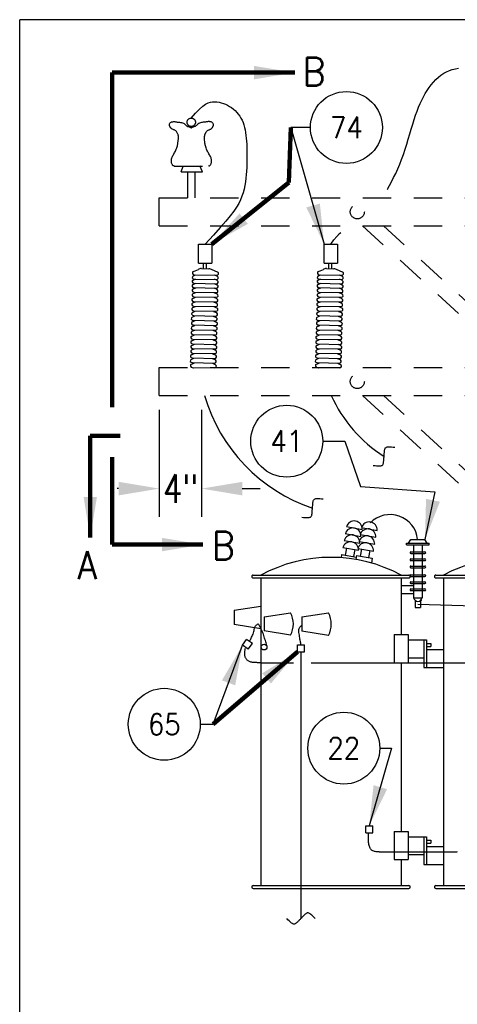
# Model space of a CAD drawing. Extents: x 0 to 7.1, y 0 to 9.85.
# Tile 3 of 5: x 0 to 1.93, y 5.5 to 9.85. Entities that reach past the tile are written whole.
import ezdxf
from ezdxf.enums import TextEntityAlignment as Align

# ---------------------------------------------------------------- set-up
doc = ezdxf.new("R2010")
doc.units = 0
doc.header["$MEASUREMENT"] = 0
doc.linetypes.add('HIDDEN2', pattern=[0.1875, 0.125, -0.0625])
doc.layers.get('0').update_dxf_attribs({"color": 2, "linetype": 'CONTINUOUS'})
doc.layers.add('E-DETL', color=2, linetype='CONTINUOUS')
doc.layers.add('E-DETL-TEXT', color=3, linetype='CONTINUOUS')
doc.styles.add('romans', font='ROMANS.SHX', dxfattribs={"width": 0.8})
doc.styles.get("Standard").update_dxf_attribs({"font": 'ROMANS.SHX', "width": 0.8, "height": 0.125})
doc.dimstyles.get("Standard").update_dxf_attribs({"dimtxt": 0.18, "dimasz": 0.18, "dimexe": 0.18, "dimexo": 0.0625, "dimgap": 0.09, "dimtad": 0, "dimtih": 1, "dimtoh": 1, "dimdec": 4, "dimzin": 0, "dimdsep": 46, "dimtxsty": 'Standard', "dimcen": 0.09, "dimadec": 0, "dimazin": 0, "dimtfac": 1, "dimtdec": 4, "dimtofl": 0, "dimtmove": 0, "dimatfit": 3, "dimfxl": 0, "dimtolj": 1, "dimtzin": 0, "dimarcsym": 0})

# ---------------------------------------------------------------- blocks, each defined once
blk = doc.blocks.new('BREAK')
blk.add_lwpolyline([(0, 0.0625), (-0.0055, 0.057), (-0.0103, 0.0521), (-0.0144, 0.0479), (-0.0177, 0.0441), (-0.0205, 0.0408), (-0.0225, 0.0378), (-0.0239, 0.0351), (-0.0247, 0.0326), (-0.0249, 0.0302), (-0.0246, 0.0279), (-0.0238, 0.0257), (-0.0226, 0.0236), (-0.0211, 0.0216), (-0.0194, 0.0196), (-0.0176, 0.0176), (-0.0156, 0.0156), (-0.0137, 0.0137), (-0.0117, 0.0117), (-0.0098, 0.0098), (-0.0078, 0.0078), (-0.0059, 0.0059), (-0.0039, 0.0039), (-0.002, 0.002), (0, 0), (0.002, -0.002), (0.0039, -0.0039), (0.0059, -0.0059), (0.0078, -0.0078), (0.0098, -0.0098), (0.0117, -0.0117), (0.0137, -0.0137), (0.0156, -0.0156), (0.0176, -0.0176), (0.0194, -0.0196), (0.0211, -0.0216), (0.0226, -0.0236), (0.0238, -0.0257), (0.0246, -0.0279), (0.0249, -0.0302), (0.0247, -0.0326), (0.0239, -0.0351), (0.0225, -0.0378), (0.0205, -0.0408), (0.0177, -0.0441), (0.0144, -0.0479), (0.0103, -0.0521), (0.0055, -0.057), (0, -0.0625)])

msp = doc.modelspace()

# ---------------------------------------------------------------- linework, layer by layer
at = {"layer": 'E-DETL'}
for p, q in [((7.1036, 9.8484), (0, 9.8484)), ((0, 0), (0, 9.8484)), ((1.2426, 7.0542), (1.2426, 5.8756)), ((1.0658, 7.0058), (1.2098, 7.0058)), ((1.2882, 7.0058), (2.1759, 7.0058)), ((1.5885, 6.1698), (1.9184, 6.1698))]:
    msp.add_line(p, q, dxfattribs=at)
at = {"layer": 'E-DETL', "linetype": 'HIDDEN2'}
for p, q in [((0.6831, 9.2016), (0.8347, 9.2016)), ((0.7141, 9.1752), (0.723, 9.2011)), ((0.8072, 9.1752), (0.7962, 9.2018)), ((0.7141, 9.1752), (0.8072, 9.1752)), ((0.7419, 9.1752), (0.7419, 9.0617)), ((0.7742, 9.175), (0.7742, 9.0617)), ((0.6169, 8.9367), (0.6169, 9.0617)), ((0.6169, 9.0617), (3.7419, 9.0617)), ((0.6169, 8.9367), (3.7419, 8.9367)), ((1.5142, 8.9367), (2.1794, 8.332)), ((1.6071, 8.9367), (2.1794, 8.4165)), ((0.6169, 8.1867), (0.6169, 8.3117)), ((0.6169, 8.3117), (3.7419, 8.3117)), ((0.6169, 8.1867), (3.7419, 8.1867)), ((1.5142, 8.1867), (2.0794, 7.6729)), ((1.6071, 8.1867), (2.0794, 7.7574))]:
    msp.add_line(p, q, dxfattribs=at)
at = {"layer": 'E-DETL', "color": 4}
for p, q in [((0.7908, 8.8567), (0.8495, 8.8567)), ((0.7908, 8.7722), (0.7908, 8.8567)), ((0.8495, 8.8567), (0.8495, 8.7722)), ((1.3453, 8.8567), (1.404, 8.8567)), ((1.3453, 8.7722), (1.3453, 8.8567)), ((1.404, 8.8567), (1.404, 8.7722)), ((0.7908, 8.7722), (0.8495, 8.7722)), ((0.8037, 8.7482), (0.8362, 8.7475)), ((0.8115, 8.748), (0.8115, 8.7722)), ((0.8254, 8.748), (0.8254, 8.7722)), ((1.3453, 8.7722), (1.404, 8.7722)), ((1.356, 8.7482), (1.3885, 8.7475)), ((1.366, 8.748), (1.366, 8.7722)), ((1.3798, 8.748), (1.3798, 8.7722)), ((0.7669, 8.7155), (0.779, 8.7209)), ((0.7677, 8.7349), (0.7899, 8.7447)), ((0.7716, 8.7211), (0.8716, 8.7189)), ((0.8748, 8.7325), (0.8502, 8.7432)), ((0.8741, 8.7131), (0.8611, 8.7188)), ((1.3192, 8.7155), (1.3314, 8.7209)), ((1.32, 8.7349), (1.3422, 8.7447)), ((1.324, 8.7211), (1.4239, 8.7189)), ((1.4272, 8.7325), (1.4026, 8.7432)), ((1.4264, 8.7131), (1.4134, 8.7188)), ((0.7657, 8.6578), (0.7778, 8.6631)), ((0.7662, 8.6778), (0.7783, 8.6832)), ((0.7663, 8.6975), (0.7784, 8.7029)), ((0.7701, 8.664), (0.87, 8.6618)), ((0.7702, 8.6837), (0.8701, 8.6815)), ((0.7709, 8.7017), (0.8708, 8.6995)), ((0.8729, 8.6554), (0.8599, 8.661)), ((0.8733, 8.6754), (0.8603, 8.6811)), ((0.8734, 8.6951), (0.8604, 8.7008)), ((1.3181, 8.6578), (1.3302, 8.6631)), ((1.3185, 8.6778), (1.3306, 8.6832)), ((1.3186, 8.6975), (1.3307, 8.7029)), ((1.3225, 8.664), (1.4224, 8.6618)), ((1.3226, 8.6837), (1.4225, 8.6815)), ((1.3232, 8.7017), (1.4231, 8.6995)), ((1.4252, 8.6554), (1.4122, 8.661)), ((1.4257, 8.6754), (1.4126, 8.6811)), ((1.4258, 8.6951), (1.4127, 8.7008)), ((0.7648, 8.6167), (0.777, 8.622)), ((0.7659, 8.6375), (0.7781, 8.6429)), ((0.7697, 8.6439), (0.8696, 8.6418)), ((0.7699, 8.6237), (0.8698, 8.6215)), ((0.872, 8.6142), (0.859, 8.6199)), ((0.8731, 8.6351), (0.8601, 8.6408)), ((1.3172, 8.6167), (1.3293, 8.622)), ((1.3183, 8.6375), (1.3304, 8.6429)), ((1.322, 8.6439), (1.4219, 8.6418)), ((1.3222, 8.6237), (1.4222, 8.6215)), ((1.4243, 8.6142), (1.4113, 8.6199)), ((1.4254, 8.6351), (1.4124, 8.6408)), ((0.7642, 8.5963), (0.7764, 8.6016)), ((0.7647, 8.5756), (0.7768, 8.5809)), ((0.7682, 8.5824), (0.8681, 8.5803)), ((0.7688, 8.6028), (0.8687, 8.6007)), ((0.8714, 8.5939), (0.8584, 8.5995)), ((0.8718, 8.5732), (0.8588, 8.5788)), ((1.3166, 8.5963), (1.3287, 8.6016)), ((1.317, 8.5756), (1.3291, 8.5809)), ((1.3206, 8.5824), (1.4205, 8.5803)), ((1.3211, 8.6028), (1.4211, 8.6007)), ((1.4237, 8.5939), (1.4107, 8.5995)), ((1.4242, 8.5732), (1.4111, 8.5788)), ((0.7625, 8.5335), (0.7746, 8.5389)), ((0.764, 8.5545), (0.7761, 8.5599)), ((0.768, 8.5407), (0.8679, 8.5385)), ((0.7686, 8.5617), (0.8685, 8.5596)), ((0.8696, 8.5311), (0.8566, 8.5368)), ((0.8712, 8.5521), (0.8581, 8.5578)), ((1.3148, 8.5335), (1.3269, 8.5389)), ((1.3163, 8.5545), (1.3284, 8.5599)), ((1.3203, 8.5407), (1.4202, 8.5385)), ((1.321, 8.5617), (1.4209, 8.5596)), ((1.422, 8.5311), (1.409, 8.5368)), ((1.4235, 8.5521), (1.4105, 8.5578)), ((0.7623, 8.4919), (0.7744, 8.4972)), ((0.7632, 8.5127), (0.7753, 8.5181)), ((0.7664, 8.5197), (0.8663, 8.5175)), ((0.7672, 8.4989), (0.8671, 8.4967)), ((0.8695, 8.4895), (0.8565, 8.4951)), ((0.8704, 8.5103), (0.8574, 8.516)), ((1.3147, 8.4919), (1.3268, 8.4972)), ((1.3155, 8.5127), (1.3277, 8.5181)), ((1.3188, 8.5197), (1.4187, 8.5175)), ((1.3195, 8.4989), (1.4194, 8.4967)), ((1.4218, 8.4895), (1.4088, 8.4951)), ((1.4227, 8.5103), (1.4097, 8.516)), ((0.7606, 8.4501), (0.7727, 8.4554)), ((0.7613, 8.4711), (0.7734, 8.4764)), ((0.7653, 8.4572), (0.8652, 8.4551)), ((0.7663, 8.478), (0.8662, 8.4759)), ((0.8677, 8.4477), (0.8547, 8.4534)), ((0.8685, 8.4686), (0.8554, 8.4743)), ((1.3129, 8.4501), (1.325, 8.4554)), ((1.3136, 8.4711), (1.3257, 8.4764)), ((1.3176, 8.4572), (1.4175, 8.4551)), ((1.3186, 8.478), (1.4185, 8.4759)), ((1.4201, 8.4477), (1.4071, 8.4534)), ((1.4208, 8.4686), (1.4078, 8.4743)), ((0.7604, 8.4089), (0.7725, 8.4142)), ((0.7605, 8.4293), (0.7726, 8.4346)), ((0.7645, 8.4362), (0.8645, 8.4341)), ((0.7645, 8.4154), (0.8644, 8.4133)), ((0.8676, 8.4065), (0.8545, 8.4121)), ((0.8677, 8.4268), (0.8546, 8.4325)), ((1.3127, 8.4089), (1.3248, 8.4142)), ((1.3128, 8.4293), (1.325, 8.4346)), ((1.3168, 8.4154), (1.4167, 8.4133)), ((1.3169, 8.4362), (1.4168, 8.4341)), ((1.4199, 8.4065), (1.4069, 8.4121)), ((1.42, 8.4268), (1.407, 8.4325)), ((0.7591, 8.3674), (0.7712, 8.3727)), ((0.7599, 8.3884), (0.772, 8.3938)), ((0.7639, 8.3746), (0.8638, 8.3724)), ((0.7644, 8.395), (0.8643, 8.3929)), ((0.8662, 8.365), (0.8532, 8.3706)), ((0.8671, 8.386), (0.854, 8.3917)), ((1.3114, 8.3674), (1.3235, 8.3727)), ((1.3122, 8.3884), (1.3243, 8.3938)), ((1.3162, 8.3746), (1.4161, 8.3724)), ((1.3167, 8.395), (1.4166, 8.3929)), ((1.4186, 8.365), (1.4056, 8.3706)), ((1.4194, 8.386), (1.4064, 8.3917)), ((0.758, 8.3467), (0.7701, 8.352)), ((0.7587, 8.3256), (0.7708, 8.3309)), ((0.762, 8.3328), (0.8619, 8.3307)), ((0.763, 8.3535), (0.8629, 8.3514)), ((0.8652, 8.3443), (0.8522, 8.3499)), ((0.8659, 8.3232), (0.8529, 8.3288)), ((1.3104, 8.3467), (1.3225, 8.352)), ((1.3111, 8.3256), (1.3232, 8.3309)), ((1.3143, 8.3328), (1.4143, 8.3307)), ((1.3154, 8.3535), (1.4153, 8.3514)), ((1.4175, 8.3443), (1.4045, 8.3499)), ((1.4182, 8.3232), (1.4052, 8.3288)), ((0.7627, 8.3117), (0.8626, 8.3096)), ((0.7679, 8.3092), (0.7701, 8.3101)), ((1.315, 8.3117), (1.4149, 8.3096)), ((1.3202, 8.3092), (1.3224, 8.3101)), ((1.439, 7.5768), (1.508, 7.5647)), ((1.4445, 7.6076), (1.5134, 7.5954)), ((1.5106, 7.6033), (1.5796, 7.5911)), ((1.4336, 7.546), (1.5025, 7.5339)), ((1.4998, 7.5417), (1.5687, 7.5296)), ((1.5052, 7.5725), (1.5741, 7.5604)), ((1.7096, 7.5273), (1.7096, 7.5348)), ((1.7096, 7.5348), (1.8096, 7.5348)), ((1.7188, 7.5348), (1.7283, 7.5504)), ((1.7283, 7.5504), (1.7908, 7.5504)), ((1.8003, 7.5348), (1.7908, 7.5504)), ((1.8096, 7.5273), (1.8096, 7.5348)), ((1.4282, 7.5153), (1.4971, 7.5031)), ((1.4444, 7.5124), (1.439, 7.4816)), ((1.4809, 7.506), (1.4755, 7.4752)), ((1.4944, 7.511), (1.5633, 7.4988)), ((1.5106, 7.5081), (1.5052, 7.4773)), ((1.5471, 7.5017), (1.5417, 7.4709)), ((1.7096, 7.5273), (1.8096, 7.5273)), ((1.7283, 7.496), (1.7908, 7.496)), ((1.7283, 7.4884), (1.7908, 7.4884)), ((1.7408, 7.5273), (1.7408, 7.2933)), ((1.7783, 7.5273), (1.7783, 7.2933)), ((1.4227, 7.4845), (1.4202, 7.4702)), ((1.4227, 7.4845), (1.4877, 7.473)), ((1.4889, 7.4802), (1.4858, 7.4623)), ((1.4889, 7.4802), (1.5579, 7.468)), ((1.5579, 7.468), (1.5541, 7.4468)), ((1.7283, 7.4648), (1.7908, 7.4648)), ((1.7283, 7.4572), (1.7908, 7.4572)), ((1.7283, 7.4335), (1.7908, 7.4335)), ((1.7283, 7.4259), (1.7908, 7.4259)), ((1.0319, 7.3933), (1.7194, 7.3933)), ((1.0319, 7.3808), (1.7194, 7.3808)), ((1.0658, 7.3808), (1.0658, 6.0208)), ((1.6855, 7.3808), (1.6855, 7.1308)), ((1.7283, 7.3947), (1.7908, 7.3947)), ((1.7283, 7.3871), (1.7908, 7.3871)), ((1.7283, 7.3634), (1.7908, 7.3634)), ((1.7283, 7.3558), (1.7908, 7.3558)), ((1.8391, 7.3933), (2.5266, 7.3933)), ((1.8391, 7.3808), (2.5266, 7.3808)), ((1.873, 7.3808), (1.873, 6.0208)), ((1.7404, 7.3462), (1.6855, 7.3462)), ((1.7283, 7.3322), (1.7908, 7.3322)), ((1.7283, 7.3246), (1.7908, 7.3246)), ((1.7404, 7.3106), (1.6855, 7.3106)), ((1.7408, 7.2933), (1.7783, 7.2933)), ((1.7473, 7.2818), (1.7473, 7.2506)), ((1.7719, 7.2818), (1.7719, 7.2506)), ((0.9483, 7.238), (1.0658, 7.2558)), ((0.9483, 7.238), (0.9483, 7.1755)), ((1.0796, 7.2095), (1.1971, 7.2273)), ((1.2471, 7.2088), (1.3646, 7.2266)), ((1.7473, 7.2506), (1.7719, 7.2506)), ((1.0796, 7.2095), (1.0796, 7.147)), ((1.2471, 7.2088), (1.2471, 7.1463)), ((1.0658, 7.1558), (0.9483, 7.1755)), ((1.1971, 7.1273), (1.0796, 7.147)), ((1.3646, 7.1266), (1.2471, 7.1463)), ((0.9847, 7.0834), (1.0026, 7.109)), ((1.0282, 7.091), (1.0026, 7.109)), ((1.6543, 7.1308), (1.6543, 7.0058)), ((1.6543, 7.1308), (1.7168, 7.1308)), ((1.7168, 7.1308), (1.7168, 7.0058)), ((1.7168, 7.1073), (1.7971, 7.1073)), ((1.786, 7.1073), (1.786, 6.9849)), ((1.7971, 7.1073), (1.7971, 6.9849)), ((1.0103, 7.0654), (0.9847, 7.0834)), ((1.0103, 7.0654), (1.0282, 7.091)), ((1.227, 7.0854), (1.2582, 7.0854)), ((1.227, 7.0542), (1.227, 7.0854)), ((1.227, 7.0542), (1.2582, 7.0542)), ((1.2582, 7.0542), (1.2582, 7.0854)), ((1.7971, 7.0916), (1.817, 7.0916)), ((1.7971, 7.0784), (1.817, 7.0784)), ((1.7971, 7.064), (1.873, 7.064)), ((1.817, 7.0916), (1.817, 7.0784)), ((1.7168, 7.0282), (1.786, 7.0282)), ((1.6543, 7.0058), (1.7168, 7.0058)), ((1.6855, 7.0058), (1.6855, 6.2606)), ((1.786, 6.9849), (1.873, 6.9849)), ((1.529, 6.2856), (1.5603, 6.2856)), ((1.529, 6.2543), (1.529, 6.2856)), ((1.5603, 6.2543), (1.5603, 6.2856)), ((1.529, 6.2543), (1.5603, 6.2543)), ((1.6543, 6.2606), (1.6543, 6.1356)), ((1.6543, 6.2606), (1.7168, 6.2606)), ((1.7168, 6.2606), (1.7168, 6.1356)), ((1.7168, 6.2372), (1.7971, 6.2372)), ((1.786, 6.2372), (1.786, 6.1148)), ((1.7971, 6.2372), (1.7971, 6.1148)), ((1.7971, 6.2215), (1.817, 6.2215)), ((1.7971, 6.2082), (1.817, 6.2082)), ((1.7971, 6.1939), (1.873, 6.1939)), ((1.817, 6.2215), (1.817, 6.2082)), ((1.7168, 6.1581), (1.786, 6.1581)), ((1.6543, 6.1356), (1.7168, 6.1356)), ((1.6855, 6.1356), (1.6855, 6.0208)), ((1.786, 6.1148), (1.873, 6.1148)), ((1.0319, 6.0208), (1.2426, 6.0208)), ((1.0319, 6.0083), (1.2426, 6.0083)), ((1.2418, 6.0208), (1.7194, 6.0208)), ((1.242, 6.0083), (1.7194, 6.0083)), ((1.8391, 6.0208), (2.1542, 6.0208)), ((1.8391, 6.0083), (2.1541, 6.0083))]:
    msp.add_line(p, q, dxfattribs=at)
at = {"layer": 'E-DETL'}
for points in [[(1.6232, 9.0971), (1.6249, 9.0999), (1.634, 9.1156), (1.6433, 9.1324), (1.6525, 9.1502), (1.6617, 9.1691), (1.6706, 9.1889), (1.6793, 9.2095), (1.6876, 9.2309), (1.6955, 9.253), (1.703, 9.2754), (1.7101, 9.2981), (1.717, 9.3208), (1.7237, 9.3432), (1.7302, 9.3652), (1.7366, 9.3864), (1.743, 9.4067), (1.7494, 9.4259), (1.7559, 9.444), (1.7626, 9.4611), (1.7695, 9.4773), (1.7767, 9.4927), (1.7842, 9.5074), (1.7922, 9.5215), (1.8006, 9.5351), (1.8095, 9.5482), (1.819, 9.5608), (1.8289, 9.5727), (1.8394, 9.5839), (1.8503, 9.5941), (1.8617, 9.6034), (1.8736, 9.6115), (1.8859, 9.6184), (1.8986, 9.624), (1.9118, 9.6284), (1.9254, 9.6316), (1.9396, 9.6337)], [(0.7582, 9.4136), (0.7776, 9.4358), (0.7944, 9.4531), (0.8089, 9.4659), (0.8215, 9.475), (0.8327, 9.4809), (0.8428, 9.4843), (0.8524, 9.4857), (0.8617, 9.4857), (0.8712, 9.4849), (0.8808, 9.4834), (0.8904, 9.4811), (0.9, 9.4782), (0.9095, 9.4745), (0.9188, 9.4702), (0.9278, 9.4652), (0.9364, 9.4596), (0.9445, 9.4533), (0.9522, 9.4464), (0.9594, 9.4389), (0.966, 9.4309), (0.9721, 9.4223), (0.9776, 9.4132), (0.9825, 9.4037), (0.9868, 9.3937), (0.9905, 9.3832), (0.9935, 9.3724), (0.9961, 9.3611), (0.9982, 9.3494), (0.9999, 9.3372), (1.0012, 9.3246), (1.0023, 9.3116), (1.0031, 9.2982), (1.0037, 9.2844), (1.0041, 9.2701), (1.0044, 9.2556), (1.0044, 9.2407), (1.0042, 9.2255), (1.0038, 9.2102), (1.0032, 9.1946), (1.0023, 9.1789), (1.0012, 9.1631), (0.9997, 9.1472), (0.9977, 9.1313), (0.995, 9.1153), (0.9917, 9.0994), (0.9874, 9.0836), (0.9822, 9.0678), (0.9758, 9.0522), (0.9681, 9.0366), (0.9584, 9.0202), (0.9461, 9.0022), (0.9305, 8.9817), (0.9108, 8.9578), (0.8863, 8.9296), (0.8563, 8.8962), (0.8202, 8.8567)], [(1.3747, 8.8567), (1.3879, 8.8746), (1.4008, 8.8899), (1.4134, 8.9032), (1.4189, 8.9084)], [(1.0154, 7.1), (1.0171, 7.1034), (1.0189, 7.1068), (1.0208, 7.1105), (1.0227, 7.1143), (1.0248, 7.1185), (1.027, 7.123), (1.0292, 7.1279), (1.0313, 7.133), (1.0332, 7.1382), (1.0348, 7.1434), (1.0359, 7.1486), (1.0368, 7.1536), (1.0377, 7.1583), (1.0388, 7.1626), (1.0403, 7.1663), (1.0423, 7.1694), (1.0449, 7.1719), (1.0478, 7.174), (1.0509, 7.1758), (1.0542, 7.1775)], [(1.0927, 7.0825), (1.0908, 7.0879), (1.089, 7.0934), (1.0872, 7.0988), (1.0855, 7.1042), (1.0839, 7.1095), (1.0823, 7.1149), (1.0806, 7.1203), (1.0788, 7.1259), (1.0767, 7.1319), (1.0741, 7.1384), (1.071, 7.1454), (1.0674, 7.153), (1.0635, 7.1609), (1.0593, 7.1691), (1.0551, 7.1774)], [(1.243, 7.0855), (1.2424, 7.0889), (1.2417, 7.0925), (1.241, 7.0963), (1.2403, 7.1005), (1.2395, 7.1052), (1.2386, 7.1105), (1.2376, 7.1162), (1.2367, 7.1222), (1.2358, 7.1281), (1.2349, 7.1338), (1.2341, 7.1392), (1.2336, 7.1442), (1.2334, 7.1488), (1.2337, 7.153), (1.2346, 7.1569), (1.2362, 7.1604), (1.2384, 7.1637), (1.241, 7.1667), (1.244, 7.1696), (1.2471, 7.1725)], [(1.0658, 7.0058), (1.0628, 7.0059), (1.0598, 7.0059), (1.0567, 7.006), (1.0537, 7.0062), (1.0506, 7.0063), (1.0475, 7.0064), (1.0444, 7.0066), (1.0413, 7.0067), (1.0381, 7.0069), (1.0349, 7.0071), (1.0317, 7.0073), (1.0284, 7.0076), (1.0252, 7.0081), (1.0219, 7.0087), (1.0188, 7.0096), (1.0158, 7.0108), (1.0129, 7.0123), (1.0102, 7.0139), (1.0076, 7.0157), (1.0054, 7.0176), (1.0034, 7.0195), (1.0017, 7.0215), (1.0002, 7.0236), (0.999, 7.0258), (0.9979, 7.0283), (0.9969, 7.0309), (0.9961, 7.0337), (0.9955, 7.0366), (0.995, 7.0396), (0.9946, 7.0424), (0.9944, 7.0452), (0.9943, 7.0478), (0.9943, 7.0504), (0.9945, 7.0531), (0.9948, 7.0558), (0.9952, 7.0586), (0.9957, 7.0615), (0.9964, 7.0645), (0.997, 7.0675), (0.9977, 7.0706)], [(1.5885, 6.1698), (1.5859, 6.1699), (1.5834, 6.1699), (1.5807, 6.1701), (1.5779, 6.1703), (1.5748, 6.1706), (1.5715, 6.1711), (1.568, 6.1718), (1.5645, 6.1727), (1.5611, 6.174), (1.5579, 6.1756), (1.5551, 6.1777), (1.5525, 6.1802), (1.5503, 6.1831), (1.5484, 6.1864), (1.5468, 6.1901), (1.5454, 6.1942), (1.5443, 6.1985), (1.5434, 6.2029), (1.5427, 6.2075), (1.5421, 6.212), (1.5416, 6.2165), (1.5412, 6.2208), (1.5409, 6.225), (1.5407, 6.2292), (1.5407, 6.2333), (1.5408, 6.2374), (1.541, 6.2415), (1.5413, 6.2456), (1.5417, 6.2497), (1.5421, 6.2537)], [(1.9184, 6.1698), (1.9209, 6.1699), (1.9235, 6.1699), (1.9262, 6.1701), (1.929, 6.1703), (1.9321, 6.1706), (1.9354, 6.1711)]]:
    msp.add_lwpolyline(points, dxfattribs=at)
at = {"layer": 'E-DETL', "linetype": 'HIDDEN2'}
for points in [[(0.6831, 9.2016), (0.6819, 9.2018), (0.6807, 9.202), (0.6796, 9.2023), (0.6784, 9.2029), (0.6772, 9.2039), (0.6759, 9.2053), (0.6747, 9.2071), (0.6735, 9.2093), (0.6724, 9.2118), (0.6715, 9.2146), (0.6708, 9.2175), (0.6704, 9.2206), (0.6702, 9.2239), (0.6703, 9.2272), (0.6707, 9.2305), (0.6714, 9.2339), (0.6724, 9.2372), (0.6738, 9.2407), (0.6754, 9.2442), (0.6772, 9.2478), (0.6792, 9.2515), (0.6813, 9.2553), (0.6836, 9.2593), (0.6858, 9.2634), (0.688, 9.2677), (0.6902, 9.2722), (0.6921, 9.2768), (0.694, 9.2814), (0.6956, 9.2859), (0.6969, 9.2904), (0.698, 9.2947), (0.6989, 9.2988), (0.6995, 9.303), (0.7018, 9.3229, 0.133262), (0.6987, 9.3431), (0.6963, 9.3484), (0.6945, 9.3515), (0.6923, 9.3542), (0.69, 9.3565), (0.6875, 9.3583), (0.685, 9.3598), (0.6825, 9.3611), (0.68, 9.3622), (0.6777, 9.3633), (0.6756, 9.3642), (0.6737, 9.3652), (0.672, 9.3662), (0.6705, 9.3672), (0.6692, 9.3684), (0.6681, 9.3696), (0.6671, 9.3709), (0.6663, 9.3722), (0.6654, 9.3735), (0.6646, 9.3748), (0.6638, 9.3761), (0.6631, 9.3774), (0.6626, 9.3789), (0.6621, 9.3806), (0.6618, 9.3824), (0.6618, 9.3844), (0.6621, 9.3864), (0.6627, 9.3884), (0.6637, 9.3903), (0.6651, 9.3921), (0.6669, 9.3937), (0.6691, 9.395), (0.6715, 9.3962), (0.6741, 9.397), (0.6769, 9.3976), (0.6798, 9.3979), (0.6826, 9.398), (0.6854, 9.3978), (0.6881, 9.3974)], [(0.8347, 9.2016), (0.8359, 9.2018), (0.8371, 9.202), (0.8383, 9.2023), (0.8394, 9.2029), (0.8407, 9.2039), (0.8419, 9.2053), (0.8431, 9.2071), (0.8443, 9.2093), (0.8454, 9.2118), (0.8463, 9.2146), (0.847, 9.2175), (0.8474, 9.2206), (0.8476, 9.2239), (0.8476, 9.2272), (0.8472, 9.2305), (0.8464, 9.2339), (0.8454, 9.2372), (0.844, 9.2407), (0.8425, 9.2442), (0.8406, 9.2478), (0.8386, 9.2515), (0.8365, 9.2553), (0.8343, 9.2593), (0.832, 9.2634), (0.8298, 9.2677), (0.8277, 9.2722), (0.8257, 9.2768), (0.8238, 9.2814), (0.8222, 9.2859), (0.8209, 9.2904), (0.8198, 9.2947), (0.819, 9.2988), (0.8183, 9.303), (0.816, 9.3235, -0.163665), (0.8212, 9.3479), (0.8234, 9.3515), (0.8255, 9.3542), (0.8278, 9.3565), (0.8303, 9.3583), (0.8328, 9.3598), (0.8353, 9.3611), (0.8378, 9.3622), (0.8401, 9.3633), (0.8422, 9.3642), (0.8441, 9.3652), (0.8458, 9.3662), (0.8473, 9.3672), (0.8486, 9.3684), (0.8497, 9.3696), (0.8507, 9.3709), (0.8516, 9.3722), (0.8524, 9.3735), (0.8532, 9.3748), (0.854, 9.3761), (0.8547, 9.3774), (0.8553, 9.3789), (0.8557, 9.3806), (0.856, 9.3824), (0.856, 9.3844), (0.8558, 9.3864), (0.8552, 9.3884), (0.8542, 9.3903), (0.8527, 9.3921), (0.8509, 9.3937), (0.8487, 9.395), (0.8463, 9.3962), (0.8437, 9.397), (0.8409, 9.3976), (0.8381, 9.3979), (0.8352, 9.398), (0.8324, 9.3978), (0.8297, 9.3974)]]:
    msp.add_lwpolyline(points, format="xyb", dxfattribs=at)
for points in [[(0.6881, 9.3974), (0.6908, 9.397), (0.6935, 9.3965), (0.6964, 9.3961), (0.6995, 9.3957), (0.703, 9.3954), (0.7069, 9.395), (0.7109, 9.3946), (0.7151, 9.3939), (0.7193, 9.3928), (0.7232, 9.3913), (0.7268, 9.3891), (0.7301, 9.3866), (0.7332, 9.3839), (0.7362, 9.3812), (0.7393, 9.3789), (0.7424, 9.377), (0.7456, 9.3756), (0.7485, 9.3746), (0.7512, 9.3738), (0.7535, 9.3731), (0.7552, 9.3726), (0.7565, 9.372), (0.7575, 9.3716), (0.7583, 9.3711), (0.7589, 9.3706)], [(0.8297, 9.3974), (0.827, 9.397), (0.8243, 9.3965), (0.8214, 9.3961), (0.8183, 9.3957), (0.8148, 9.3954), (0.811, 9.395), (0.8069, 9.3946), (0.8027, 9.3939), (0.7986, 9.3928), (0.7946, 9.3913), (0.7911, 9.3891), (0.7878, 9.3866), (0.7846, 9.3839), (0.7816, 9.3812), (0.7785, 9.3789), (0.7754, 9.377), (0.7723, 9.3756), (0.7693, 9.3746), (0.7666, 9.3738), (0.7643, 9.3731), (0.7626, 9.3726), (0.7613, 9.372), (0.7603, 9.3716), (0.7596, 9.3711), (0.7589, 9.3706)]]:
    msp.add_lwpolyline(points, dxfattribs=at)
at = {"layer": 'E-DETL', "color": 4}
msp.add_lwpolyline([(1.7762, 7.2796), (1.7757, 7.2803), (1.7751, 7.2811), (1.7746, 7.2818), (1.774, 7.2825), (1.7735, 7.2833)], dxfattribs=at)
at = {"layer": 'E-DETL', "linetype": 'HIDDEN2'}
for centre, radius in [((0.7582, 9.3949), 0.0187), ((1.4919, 8.9992), 0.0312), ((1.4919, 8.2492), 0.0312)]:
    msp.add_circle(centre, radius, dxfattribs=at)
at = {"layer": 'E-DETL', "color": 4}
msp.add_circle((1.0798, 7.0753), 0.0128, dxfattribs=at)
for centre, radius, start, end in [((0.8031, 8.7201), 0.0281, 88.7709, 122.0002), ((1.3554, 8.7201), 0.0281, 88.7709, 122.0002), ((0.7699, 8.709), 0.00738, 110.3498, 280.0789), ((0.7706, 8.7284), 0.00738, 110.3471, 280.0789), ((0.8353, 8.7194), 0.0281, 56.9376, 88.7723), ((0.8703, 8.7068), 0.00738, 267.284, 60.5414), ((0.8711, 8.7262), 0.00738, 267.282, 60.5414), ((1.3222, 8.709), 0.00738, 110.3498, 280.0789), ((1.323, 8.7284), 0.00738, 110.3471, 280.0789), ((1.3876, 8.7194), 0.0281, 56.9376, 88.7723), ((1.4227, 8.7068), 0.00738, 267.284, 60.5414), ((1.4234, 8.7262), 0.00738, 267.282, 60.5414), ((0.7691, 8.6713), 0.00738, 110.3462, 280.0789), ((0.7692, 8.691), 0.00738, 110.3462, 280.0789), ((0.8696, 8.6691), 0.00738, 267.282, 60.5414), ((0.8697, 8.6888), 0.00738, 267.284, 60.5414), ((1.3215, 8.6713), 0.00738, 110.3462, 280.0789), ((1.3215, 8.691), 0.00738, 110.3462, 280.0789), ((1.4219, 8.6691), 0.00738, 267.282, 60.5414), ((1.422, 8.6888), 0.00738, 267.284, 60.5414), ((0.7687, 8.6512), 0.00738, 110.3462, 280.0826), ((0.7689, 8.631), 0.00738, 110.3462, 280.0826), ((0.8691, 8.6491), 0.00738, 267.2804, 60.5414), ((0.8693, 8.6288), 0.00738, 267.284, 60.5414), ((1.321, 8.6512), 0.00738, 110.3462, 280.0826), ((1.3212, 8.631), 0.00738, 110.3462, 280.0826), ((1.4215, 8.6491), 0.00738, 267.2804, 60.5414), ((1.4217, 8.6288), 0.00738, 267.284, 60.5414), ((0.7672, 8.5897), 0.00738, 110.3508, 280.0792), ((0.7676, 8.569), 0.00738, 110.3471, 280.0789), ((0.7678, 8.6101), 0.00738, 110.3471, 280.0792), ((0.8676, 8.5876), 0.00738, 267.282, 60.5414), ((0.8682, 8.6079), 0.00738, 267.282, 60.5414), ((1.3195, 8.5897), 0.00738, 110.3508, 280.0792), ((1.32, 8.569), 0.00738, 110.3471, 280.0789), ((1.3201, 8.6101), 0.00738, 110.3471, 280.0792), ((1.42, 8.5876), 0.00738, 267.282, 60.5414), ((1.4206, 8.6079), 0.00738, 267.282, 60.5414), ((0.7654, 8.527), 0.00738, 110.3462, 280.0826), ((0.767, 8.548), 0.00738, 110.3462, 280.0826), ((0.8659, 8.5248), 0.00738, 267.284, 60.5414), ((0.8674, 8.5458), 0.00738, 267.284, 60.5414), ((0.8681, 8.5669), 0.00738, 267.284, 60.5414), ((1.3178, 8.527), 0.00738, 110.3462, 280.0826), ((1.3193, 8.548), 0.00738, 110.3462, 280.0826), ((1.4182, 8.5248), 0.00738, 267.284, 60.5414), ((1.4197, 8.5458), 0.00738, 267.284, 60.5414), ((1.4204, 8.5669), 0.00738, 267.284, 60.5414), ((0.7653, 8.4853), 0.00738, 110.3471, 280.0792), ((0.7662, 8.5062), 0.00738, 110.3471, 280.0826), ((0.8657, 8.4832), 0.00738, 267.282, 60.5414), ((0.8666, 8.504), 0.00738, 267.282, 60.5414), ((1.3176, 8.4853), 0.00738, 110.3471, 280.0792), ((1.3185, 8.5062), 0.00738, 110.3471, 280.0826), ((1.4181, 8.4832), 0.00738, 267.282, 60.5414), ((1.4189, 8.504), 0.00738, 267.282, 60.5414), ((0.7635, 8.4435), 0.00738, 110.3462, 280.0789), ((0.7642, 8.4645), 0.00738, 110.3471, 280.0826), ((0.864, 8.4414), 0.00738, 267.284, 60.5414), ((0.8647, 8.4623), 0.00738, 267.284, 60.5414), ((1.3159, 8.4435), 0.00738, 110.3462, 280.0789), ((1.3166, 8.4645), 0.00738, 110.3471, 280.0826), ((1.4163, 8.4414), 0.00738, 267.284, 60.5414), ((1.417, 8.4623), 0.00738, 267.284, 60.5414), ((0.7633, 8.4023), 0.00738, 110.3471, 280.0826), ((0.7635, 8.4227), 0.00738, 110.3462, 280.0826), ((0.8638, 8.4002), 0.00738, 267.282, 60.5414), ((0.8639, 8.4206), 0.00738, 267.284, 60.5414), ((1.3157, 8.4023), 0.00738, 110.3471, 280.0826), ((1.3158, 8.4227), 0.00738, 110.3462, 280.0826), ((1.4161, 8.4002), 0.00738, 267.282, 60.5414), ((1.4162, 8.4206), 0.00738, 267.284, 60.5414), ((0.762, 8.3608), 0.00738, 110.3462, 280.0826), ((0.7629, 8.3819), 0.00738, 110.3471, 280.0826), ((0.8625, 8.3587), 0.00738, 267.2804, 60.5414), ((0.8633, 8.3797), 0.00738, 267.284, 60.5387), ((1.3144, 8.3608), 0.00738, 110.3462, 280.0826), ((1.3152, 8.3819), 0.00738, 110.3471, 280.0826), ((1.4148, 8.3587), 0.00738, 267.2804, 60.5414), ((1.4156, 8.3797), 0.00738, 267.284, 60.5387), ((0.761, 8.3401), 0.00738, 110.3471, 280.0792), ((0.7617, 8.319), 0.00738, 110.3471, 280.0826), ((0.8614, 8.338), 0.00738, 267.282, 60.5414), ((0.8621, 8.3169), 0.00738, 267.282, 60.5387), ((1.3133, 8.3401), 0.00738, 110.3471, 280.0792), ((1.314, 8.319), 0.00738, 110.3471, 280.0826), ((1.4138, 8.338), 0.00738, 267.282, 60.5414), ((1.4145, 8.3169), 0.00738, 267.282, 60.5387), ((1.4782, 7.5976), 0.0352, 356.4793, 163.5199), ((1.5444, 7.5933), 0.0352, 356.4793, 163.5199), ((1.4728, 7.5668), 0.0352, 356.4793, 163.5199), ((1.539, 7.5625), 0.0352, 356.4793, 163.5214), ((1.4619, 7.5053), 0.0352, 356.4793, 163.5214), ((1.4674, 7.536), 0.0352, 356.4793, 163.5199), ((1.5281, 7.501), 0.0352, 356.4793, 163.5198), ((1.5336, 7.5318), 0.0352, 356.4778, 163.5214), ((1.7287, 7.4922), 0.00382, 95.851, 264.1487), ((1.7904, 7.4922), 0.00382, 275.8506, 84.1487), ((1.3757, 6.8204), 0.6513, 61.592, 118.408), ((1.7287, 7.461), 0.00382, 95.851, 264.1487), ((1.7904, 7.461), 0.00382, 275.8506, 84.1487), ((2.1829, 6.8204), 0.6513, 61.592, 118.408), ((1.7287, 7.4297), 0.00382, 95.851, 264.1487), ((1.7904, 7.4297), 0.00382, 275.8506, 84.1487), ((1.0315, 7.387), 0.00626, 86.5772, 273.4225), ((1.7198, 7.387), 0.00626, 266.5769, 93.4225), ((1.7287, 7.3909), 0.00382, 95.851, 264.1487), ((1.7287, 7.3596), 0.00382, 95.851, 264.1487), ((1.7904, 7.3909), 0.00382, 275.8506, 84.1487), ((1.7904, 7.3596), 0.00382, 275.8506, 84.1487), ((1.8387, 7.387), 0.00626, 86.5772, 273.4225), ((1.7287, 7.3284), 0.00382, 95.851, 264.1487), ((1.7904, 7.3284), 0.00382, 275.8506, 84.1487), ((1.7596, 7.2963), 0.019, 188.9899, 351.0095), ((1.101, 7.1773), 0.1083, 332.5054, 27.4938), ((1.2685, 7.1766), 0.1083, 332.5054, 27.4938), ((1.0315, 6.0145), 0.00626, 86.5772, 273.4225), ((1.7198, 6.0145), 0.00626, 266.5769, 93.4225), ((1.8387, 6.0145), 0.00626, 86.5772, 273.4225)]:
    msp.add_arc(centre, radius, start, end, dxfattribs=at)
at = {"layer": 'E-DETL'}
for centre, radius, start, end in [((1.5301, 8.3936), 0.7425, 196.1761, 251.4426), ((1.9456, 8.4452), 0.6246, 204.3461, 237.521), ((1.6367, 7.5383), 0.1225, 5.9194, 135.4583), ((2.2131, 18.852), 11.5956, 267.75475, 271.74079)]:
    msp.add_arc(centre, radius, start, end, dxfattribs=at)
at = {"layer": 'E-DETL-TEXT'}
for p, q in [((1.2847, 9.3719), (1.1976, 9.3719)), ((1.1976, 9.3719), (1.3453, 8.8567)), ((0.6169, 8.1242), (0.6169, 7.6506)), ((0.8039, 8.1242), (0.8039, 7.6506)), ((1.3391, 7.9853), (1.4362, 7.9853)), ((1.4362, 7.9853), (1.5055, 7.7856)), ((0.4372, 7.7756), (0.4304, 7.7756)), ((0.9836, 7.7756), (1.0622, 7.7756)), ((1.5055, 7.7856), (1.834, 7.7615)), ((1.834, 7.7615), (1.7908, 7.5504)), ((0.8551, 6.7339), (0.9847, 7.0834)), ((0.7979, 6.7339), (0.8551, 6.7339)), ((1.6433, 6.6285), (1.5447, 6.2856)), ((1.5913, 6.6285), (1.6433, 6.6285))]:
    msp.add_line(p, q, dxfattribs=at)
for centre in [(1.4437, 9.3719), (1.1801, 7.9853), (0.6389, 6.7339), (1.4323, 6.6285)]:
    msp.add_circle(centre, 0.159, dxfattribs=at)
for points in [[(1.3265, 9.0358), (1.3453, 8.8567), (1.2664, 9.0185)], [(0.4372, 7.8056), (0.4372, 7.7457), (0.6169, 7.7756)], [(0.9836, 7.8056), (0.9836, 7.7457), (0.8039, 7.7756)], [(1.857, 7.7178), (1.7908, 7.5504), (1.7958, 7.7304)], [(0.8937, 6.928), (0.9847, 7.0834), (0.9523, 6.9063)], [(1.6237, 6.4473), (1.5447, 6.2856), (1.5637, 6.4646)]]:
    msp.add_solid(points, dxfattribs=at)

# ---------------------------------------------------------------- block references
at = {"layer": 'E-DETL'}
for p, rotation in [((1.6102, 7.9182), 130.2958612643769), ((1.2938, 7.6897), 130.2958612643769), ((1.2426, 5.8756), 270)]:
    msp.add_blockref('BREAK', p, dxfattribs=dict(at, rotation=rotation))

# ---------------------------------------------------------------- texts
at = {"layer": 'E-DETL-TEXT', "style": 'romans', "width": 0.9}
for s, p in [('B', (1.2493, 9.5561)), ('B', (0.8487, 7.4611)), ('A', (0.2543, 7.3748))]:
    msp.add_text(s, height=0.125, dxfattribs=at).set_placement(p)
at = {"layer": 'E-DETL-TEXT', "width": 0.9}
for s, p in [('74', (1.4437, 9.3719)), ('41', (1.1801, 7.9853)), ('65', (0.6389, 6.7339)), ('22', (1.4323, 6.6285))]:
    msp.add_text(s, height=0.09375, dxfattribs=at).set_placement(p, align=Align.MIDDLE)
at = {"layer": 'E-DETL-TEXT', "insert": (0.7104, 7.7756), "char_height": 0.125, "attachment_point": 5, "style": 'romans'}
msp.add_mtext('\\A1;4"', dxfattribs=at)

# ---------------------------------------------------------------- leaders
at = {"layer": 'E-DETL-TEXT'}
for points in [[(1.2155, 9.6145), (0.4089, 9.6145), (0.4089, 8.1356)], [(0.8495, 8.8567), (1.1896, 9.1291), (1.1976, 9.3719)], [(0.3118, 7.5595), (0.3118, 8.0094), (0.4442, 8.0094)], [(0.809, 7.5283), (0.4089, 7.5283), (0.4089, 7.9141)], [(1.227, 7.0542), (0.8551, 6.7339)]]:
    msp.add_leader(points, dimstyle='Standard', override={"dimtxt": 0.125, "dimasz": 0.179688, "dimexe": 0.125, "dimdec": 6, "dimlunit": 4, "dimtxsty": 'romans', "dimclrd": 256, "dimclre": 256, "dimclrt": 256, "dimtdec": 6, "dimlwd": 65535, "dimlwe": 65535}, dxfattribs=at)

doc.saveas('drawing.dxf')
